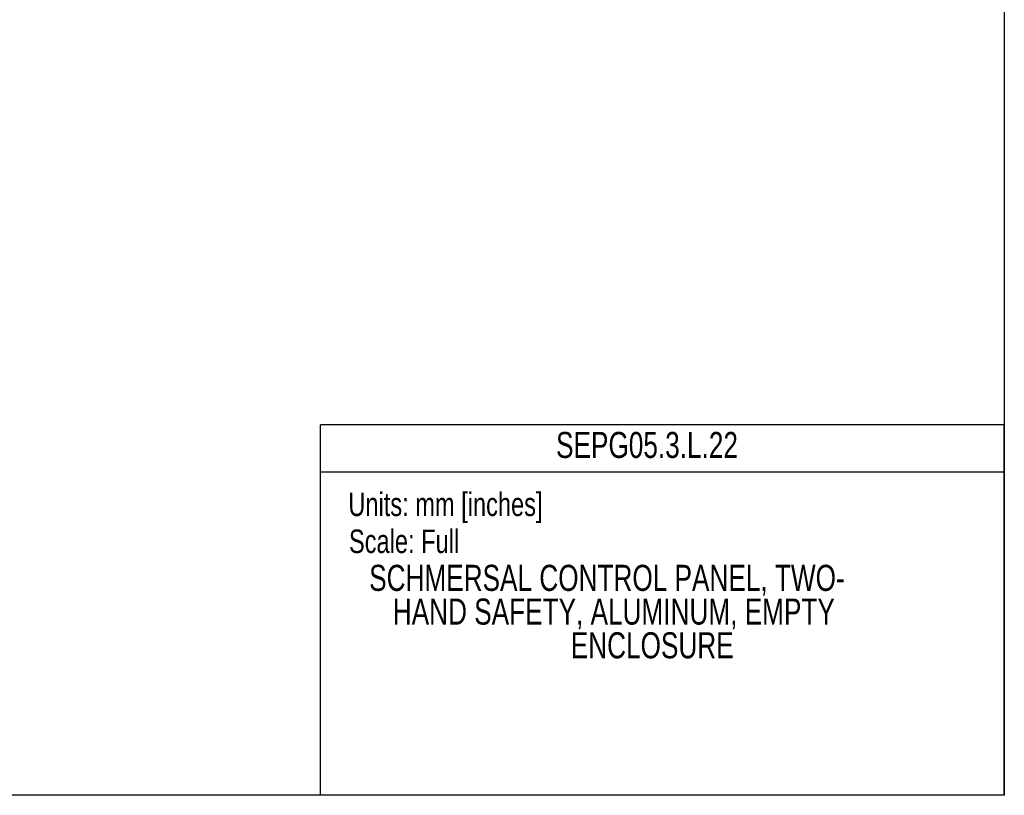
# Model space of a CAD drawing. Header units: millimetres. Extents: x 0 to 1118, y 0 to 864.
# Tile 41 of 48: x 696 to 1118, y 0 to 332. Entities that reach past the tile are written whole.
import ezdxf
from ezdxf.enums import TextEntityAlignment as Align

# ---------------------------------------------------------------- set-up
doc = ezdxf.new("R2010")
doc.units = ezdxf.units.MM
doc.layers.add('TEXT', color=140, linetype='Continuous', lineweight=25)
doc.styles.add('SLDTEXTSTYLE0', font='TXT', dxfattribs={"width": 0.75})

# ---------------------------------------------------------------- blocks, each defined once
blk = doc.blocks.new('SW_NOTE_0')
at = {"layer": 'TEXT', "color": 0, "insert": (0, 13), "char_height": 10.0838, "attachment_point": 1, "style": 'SLDTEXTSTYLE0'}
blk.add_mtext('Scale: Full', dxfattribs=at)
blk = doc.blocks.new('SW_NOTE_0_1')
at = {"layer": 'TEXT', "color": 0, "insert": (0, 13), "char_height": 10.0838, "attachment_point": 1, "style": 'SLDTEXTSTYLE0'}
blk.add_mtext('Units: mm [inches]', dxfattribs=at)
blk = doc.blocks.new('Block1')
at = {"color": 140, "linetype": 'Continuous', "lineweight": 18}
blk.add_line((1117.6, 0), (824.74, 0), dxfattribs=at)
at = {"layer": 'TEXT'}
for p, q in [((1117.6, 158.75), (824.74, 158.75)), ((824.74, 0), (824.74, 158.75)), ((1117.6, 0), (1117.6, 158.75)), ((824.74, 138.68), (1117.6, 138.68))]:
    blk.add_line(p, q, dxfattribs=at)
for name, p in [('SW_NOTE_0_1', (836.66, 116.77)), ('SW_NOTE_0', (836.93, 100.91))]:
    blk.add_blockref(name, p, dxfattribs=at)
at = {"layer": 'TEXT', "color": 140, "style": 'SLDTEXTSTYLE0', "width": 0.75}
for tag, p in [('AUTOATTR1', (925.63, 141.21)), ('AUTOATTR0_0', (845.59, 84.25)), ('AUTOATTR0_1', (855.71, 69.8)), ('AUTOATTR0_2', (931.93, 55.35))]:
    blk.add_attdef(tag, text='', height=11.18, dxfattribs=at).set_placement(p, align=Align.BOTTOM_LEFT)

msp = doc.modelspace()

# ---------------------------------------------------------------- linework, layer by layer
at = {"color": 7, "linetype": 'Continuous'}
for p, q in [((1117.6, 863.6), (1117.6, 0)), ((1117.6, 0), (0, 0))]:
    msp.add_line(p, q, dxfattribs=at)

# ---------------------------------------------------------------- block references
ref = msp.add_blockref('Block1', (0, 0), dxfattribs=at)
ref.add_attrib('AUTOATTR0_0', 'SCHMERSAL CONTROL PANEL, TWO-', dxfattribs={"layer": 'TEXT', "height": 11.176, "style": 'SLDTEXTSTYLE0', "width": 0.75}).set_placement((845.59, 84.25), align=Align.BOTTOM_LEFT)
ref.add_attrib('AUTOATTR0_1', 'HAND SAFETY, ALUMINUM, EMPTY ', dxfattribs={"layer": 'TEXT', "height": 11.176, "style": 'SLDTEXTSTYLE0', "width": 0.75}).set_placement((855.71, 69.8), align=Align.BOTTOM_LEFT)
ref.add_attrib('AUTOATTR0_2', 'ENCLOSURE', dxfattribs={"layer": 'TEXT', "height": 11.176, "style": 'SLDTEXTSTYLE0', "width": 0.75}).set_placement((931.93, 55.35), align=Align.BOTTOM_LEFT)
ref.add_attrib('AUTOATTR1', 'SEPG05.3.L.22', dxfattribs={"layer": 'TEXT', "height": 11.176, "style": 'SLDTEXTSTYLE0', "width": 0.75}).set_placement((925.63, 141.21), align=Align.BOTTOM_LEFT)

doc.saveas('drawing.dxf')
